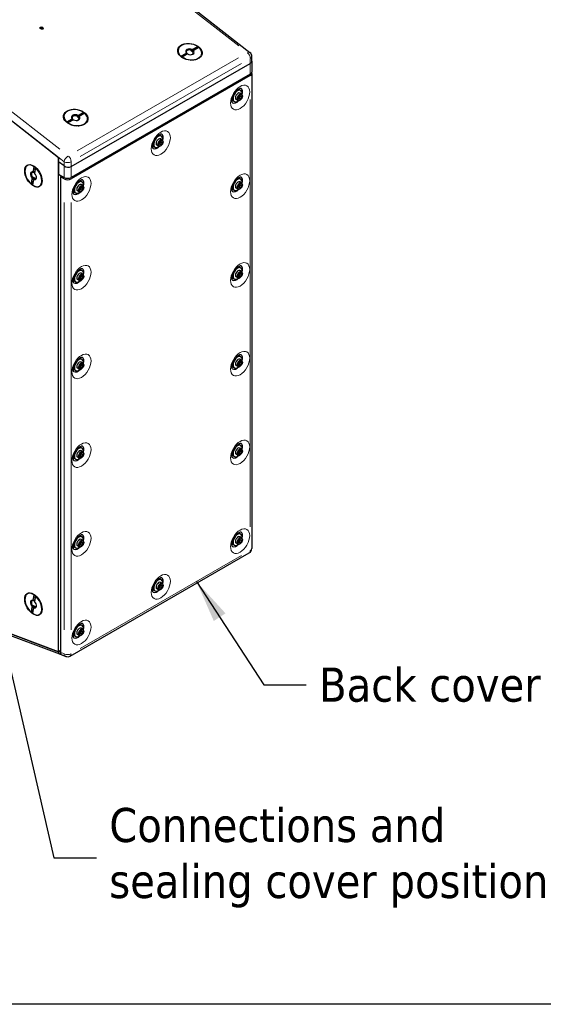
# Model space of a CAD drawing. Header units: millimetres. Extents: x 90 to 4365, y 90 to 3088.
# Tile 8 of 40: x 705 to 1168, y 90 to 958. Entities that reach past the tile are written whole.
import ezdxf

# ---------------------------------------------------------------- set-up
doc = ezdxf.new("R2010")
doc.units = ezdxf.units.MM
doc.header["$LTSCALE"] = 15
doc.layers.add('Border (ISO)', color=7, linetype='Continuous', lineweight=25)
doc.layers.add('Visibile (ISO)', color=7, linetype='Continuous', lineweight=25)
doc.layers.add('Simbolo (ISO)', color=5, linetype='Continuous', lineweight=25, true_color=0x0000ff)
doc.layers.add('Visibile sottile (ISO)', color=9, linetype='Continuous', lineweight=18, true_color=0x808080)
doc.styles.add('Testo nota (ISO)', font='tahoma.ttf')
doc.dimstyles.new('Default - Metodo 1b (ISO)$7', dxfattribs={"dimscale": 15, "dimtxt": 2, "dimasz": 2.5, "dimexe": 3.175, "dimexo": 0, "dimgap": 0.762, "dimtad": 1, "dimtoh": 1, "dimrnd": 1e-08, "dimtxsty": 'Testo nota (ISO)', "dimcen": 0.09, "dimdle": 10, "dimclrd": 256, "dimclre": 256, "dimclrt": 256, "dimazin": 2, "dimtfac": 1.75, "dimtmove": 0, "dimatfit": 3, "dimfxl": 0, "dimtolj": 1, "dimlwd": -1, "dimlwe": -1, "dimarcsym": 0})

# ---------------------------------------------------------------- blocks, each defined once
blk = doc.blocks.new('Bordi Bordo di default')
at = {"layer": 'Border (ISO)', "flags": 128}
blk.add_lwpolyline([(6, 6), (6, 204), (291, 204), (291, 6), (6, 6)], dxfattribs=at)

msp = doc.modelspace()

# ---------------------------------------------------------------- linework, layer by layer
at = {"layer": 'Visibile (ISO)'}
for p, q in [((759.008, 1046.126), (908.58, 929.5)), ((595.458, 949.395), (740.372, 836.402)), ((595.458, 949.395), (739.819, 836.832)), ((723.652, 950.571), (723.632, 950.429)), ((725.74, 950.261), (725.706, 950.081)), ((861.289, 932.934), (857.104, 930.524)), ((857.104, 930.524), (857.213, 931.178)), ((857.729, 931.88), (862.537, 934.648)), ((858.258, 930.364), (858.148, 929.71)), ((863.581, 933.834), (858.774, 931.065)), ((847.725, 926.119), (852.533, 928.888)), ((852.79, 928.04), (848.605, 925.63)), ((853.577, 928.073), (848.77, 925.305)), ((852.351, 923.325), (850.028, 924.547)), ((852.899, 928.694), (852.79, 928.04)), ((856.612, 922.612), (859.207, 923.012)), ((910.313, 921.757), (910.313, 925.951)), ((910.313, 921.757), (910.313, 912.026)), ((750.956, 828.726), (908.994, 919.735)), ((750.956, 828.726), (908.994, 919.735)), ((908.994, 910.194), (750.956, 819.186)), ((908.994, 908.967), (750.956, 817.959)), ((910.313, 910.8), (910.313, 492.047)), ((899.604, 896.38), (900.532, 895.845)), ((893.99, 886.631), (894.918, 886.096)), ((898.097, 887.079), (896.506, 887.995)), ((898.753, 889.283), (899.566, 890.81)), ((899.139, 888.161), (898.753, 889.283)), ((900.339, 888.567), (899.139, 888.161)), ((899.278, 889.178), (900.339, 888.567)), ((899.566, 890.81), (900.766, 891.215)), ((901.278, 892.603), (899.687, 893.519)), ((899.96, 887.393), (899.696, 887.24)), ((900.091, 890.705), (901.152, 890.094)), ((901.152, 890.094), (900.339, 888.567)), ((900.766, 891.215), (901.152, 890.094)), ((901.941, 890.834), (901.941, 891.139)), ((746.963, 868.094), (751.77, 870.862)), ((752.027, 870.015), (747.842, 867.605)), ((752.815, 870.048), (748.007, 867.279)), ((752.137, 870.669), (752.027, 870.015)), ((760.526, 874.909), (756.341, 872.499)), ((756.341, 872.499), (756.45, 873.153)), ((756.966, 873.854), (761.774, 876.623)), ((757.495, 872.339), (757.385, 871.684)), ((762.819, 875.809), (758.011, 873.04)), ((751.588, 865.299), (749.265, 866.522)), ((755.85, 864.587), (758.444, 864.987)), ((829.6, 856.068), (830.528, 855.533)), ((831.274, 852.291), (829.683, 853.207)), ((823.986, 846.318), (824.914, 845.784)), ((828.093, 846.766), (826.502, 847.683)), ((828.749, 848.97), (829.563, 850.497)), ((829.135, 847.849), (828.749, 848.97)), ((830.335, 848.255), (829.135, 847.849)), ((829.274, 848.865), (830.335, 848.255)), ((829.563, 850.497), (830.762, 850.903)), ((829.956, 847.081), (829.692, 846.928)), ((830.088, 850.392), (831.148, 849.782)), ((831.148, 849.782), (830.335, 848.255)), ((830.762, 850.903), (831.148, 849.782)), ((831.938, 850.521), (831.938, 850.827)), ((739.819, 400.982), (739.819, 836.832)), ((739.819, 833.097), (740.372, 836.402)), ((717.474, 823.684), (718.309, 828.677)), ((719.576, 827.984), (717.574, 829.146)), ((719.185, 828.183), (718.458, 823.837)), ((719.354, 827.863), (718.519, 822.87)), ((744.592, 829.375), (739.819, 833.097)), ((744.592, 829.375), (739.819, 833.097)), ((739.819, 833.097), (739.819, 821.934)), ((715.737, 813.294), (716.572, 818.287)), ((717.616, 817.473), (716.782, 812.48)), ((717.709, 819.356), (716.982, 815.01)), ((717.079, 818.994), (717.709, 819.356)), ((718.458, 823.837), (717.828, 823.474)), ((718.754, 818.542), (718.124, 818.179)), ((724.97, 818.618), (724.97, 816.303)), ((739.819, 821.934), (744.592, 819.186)), ((741.41, 819.792), (742.475, 820.405)), ((744.592, 817.959), (741.41, 819.792)), ((741.41, 819.792), (741.41, 400.39)), ((899.604, 818.141), (900.532, 817.606)), ((758.746, 808.658), (759.559, 810.185)), ((759.132, 807.536), (758.746, 808.658)), ((760.331, 807.942), (759.132, 807.536)), ((759.271, 808.553), (760.331, 807.942)), ((759.559, 810.185), (760.759, 810.591)), ((759.597, 815.755), (760.525, 815.221)), ((761.271, 811.978), (759.68, 812.895)), ((760.084, 810.08), (761.145, 809.469)), ((761.145, 809.469), (760.331, 807.942)), ((760.759, 810.591), (761.145, 809.469)), ((761.934, 810.209), (761.934, 810.514)), ((893.99, 808.392), (894.918, 807.857)), ((898.097, 808.839), (896.506, 809.756)), ((898.753, 811.043), (899.566, 812.57)), ((899.139, 809.922), (898.753, 811.043)), ((900.339, 810.328), (899.139, 809.922)), ((899.278, 810.938), (900.339, 810.328)), ((899.566, 812.57), (900.766, 812.976)), ((901.278, 814.364), (899.687, 815.28)), ((899.96, 809.154), (899.696, 809.001)), ((900.091, 812.466), (901.152, 811.855)), ((901.152, 811.855), (900.339, 810.328)), ((900.766, 812.976), (901.152, 811.855)), ((901.941, 812.594), (901.941, 812.9)), ((753.983, 806.006), (754.911, 805.472)), ((758.089, 806.454), (756.498, 807.37)), ((759.953, 806.769), (759.689, 806.615)), ((899.604, 739.901), (900.532, 739.367)), ((758.746, 730.419), (759.559, 731.946)), ((759.132, 729.297), (758.746, 730.419)), ((760.331, 729.703), (759.132, 729.297)), ((759.271, 730.314), (760.331, 729.703)), ((759.559, 731.946), (760.759, 732.351)), ((759.597, 737.516), (760.525, 736.981)), ((761.271, 733.739), (759.68, 734.655)), ((760.084, 731.841), (761.145, 731.23)), ((761.145, 731.23), (760.331, 729.703)), ((760.759, 732.351), (761.145, 731.23)), ((761.934, 731.97), (761.934, 732.275)), ((893.99, 730.152), (894.918, 729.618)), ((898.097, 730.6), (896.506, 731.516)), ((898.753, 732.804), (899.566, 734.331)), ((899.139, 731.683), (898.753, 732.804)), ((900.339, 732.088), (899.139, 731.683)), ((899.278, 732.699), (900.339, 732.088)), ((899.566, 734.331), (900.766, 734.737)), ((901.278, 736.125), (899.687, 737.041)), ((899.96, 730.915), (899.696, 730.762)), ((900.091, 734.226), (901.152, 733.615)), ((901.152, 733.615), (900.339, 732.088)), ((900.766, 734.737), (901.152, 733.615)), ((901.941, 734.355), (901.941, 734.66)), ((753.983, 727.767), (754.911, 727.232)), ((758.089, 728.215), (756.498, 729.131)), ((759.953, 728.529), (759.689, 728.376)), ((899.604, 661.662), (900.532, 661.128)), ((758.746, 652.179), (759.559, 653.706)), ((759.132, 651.058), (758.746, 652.179)), ((760.331, 651.464), (759.132, 651.058)), ((759.271, 652.074), (760.331, 651.464)), ((759.559, 653.706), (760.759, 654.112)), ((759.597, 659.277), (760.525, 658.742)), ((761.271, 655.5), (759.68, 656.416)), ((760.084, 653.602), (761.145, 652.991)), ((761.145, 652.991), (760.331, 651.464)), ((760.759, 654.112), (761.145, 652.991)), ((761.934, 653.73), (761.934, 654.036)), ((893.99, 651.913), (894.918, 651.379)), ((898.097, 652.361), (896.506, 653.277)), ((898.753, 654.565), (899.566, 656.092)), ((899.139, 653.443), (898.753, 654.565)), ((900.339, 653.849), (899.139, 653.443)), ((899.278, 654.46), (900.339, 653.849)), ((899.566, 656.092), (900.766, 656.498)), ((901.278, 657.885), (899.687, 658.802)), ((899.96, 652.676), (899.696, 652.522)), ((900.091, 655.987), (901.152, 655.376)), ((901.152, 655.376), (900.339, 653.849)), ((900.766, 656.498), (901.152, 655.376)), ((901.941, 656.116), (901.941, 656.421)), ((753.983, 649.528), (754.911, 648.993)), ((758.089, 649.975), (756.498, 650.892)), ((759.953, 650.29), (759.689, 650.137)), ((899.604, 583.423), (900.532, 582.888)), ((758.746, 573.94), (759.559, 575.467)), ((759.132, 572.819), (758.746, 573.94)), ((760.331, 573.224), (759.132, 572.819)), ((759.271, 573.835), (760.331, 573.224)), ((759.559, 575.467), (760.759, 575.873)), ((759.597, 581.037), (760.525, 580.503)), ((761.271, 577.261), (759.68, 578.177)), ((760.084, 575.362), (761.145, 574.751)), ((761.145, 574.751), (760.331, 573.224)), ((760.759, 575.873), (761.145, 574.751)), ((761.934, 575.491), (761.934, 575.796)), ((893.99, 573.674), (894.918, 573.139)), ((898.097, 574.122), (896.506, 575.038)), ((898.753, 576.326), (899.566, 577.853)), ((899.139, 575.204), (898.753, 576.326)), ((900.339, 575.61), (899.139, 575.204)), ((899.278, 576.221), (900.339, 575.61)), ((899.566, 577.853), (900.766, 578.258)), ((901.278, 579.646), (899.687, 580.562)), ((899.96, 574.436), (899.696, 574.283)), ((900.091, 577.748), (901.152, 577.137)), ((901.152, 577.137), (900.339, 575.61)), ((900.766, 578.258), (901.152, 577.137)), ((901.941, 577.876), (901.941, 578.182)), ((753.983, 571.288), (754.911, 570.754)), ((758.089, 571.736), (756.498, 572.652)), ((759.953, 572.051), (759.689, 571.898)), ((899.604, 505.184), (900.532, 504.649)), ((758.746, 495.701), (759.559, 497.228)), ((759.132, 494.579), (758.746, 495.701)), ((760.331, 494.985), (759.132, 494.579)), ((759.271, 495.596), (760.331, 494.985)), ((759.559, 497.228), (760.759, 497.634)), ((759.597, 502.798), (760.525, 502.264)), ((761.271, 499.021), (759.68, 499.938)), ((760.084, 497.123), (761.145, 496.512)), ((761.145, 496.512), (760.331, 494.985)), ((760.759, 497.634), (761.145, 496.512)), ((761.934, 497.252), (761.934, 497.557)), ((893.99, 495.435), (894.918, 494.9)), ((898.097, 495.882), (896.506, 496.799)), ((898.753, 498.086), (899.566, 499.613)), ((899.139, 496.965), (898.753, 498.086)), ((900.339, 497.371), (899.139, 496.965)), ((899.278, 497.981), (900.339, 497.371)), ((899.566, 499.613), (900.766, 500.019)), ((901.278, 501.407), (899.687, 502.323)), ((899.96, 496.197), (899.696, 496.044)), ((900.091, 499.508), (901.152, 498.898)), ((901.152, 498.898), (900.339, 497.371)), ((900.766, 500.019), (901.152, 498.898)), ((901.941, 499.637), (901.941, 499.943)), ((750.02, 397.139), (908.058, 488.147)), ((753.983, 493.049), (754.911, 492.515)), ((758.089, 493.497), (756.498, 494.413)), ((759.953, 493.812), (759.689, 493.658)), ((829.6, 464.871), (830.528, 464.337)), ((831.274, 461.095), (829.683, 462.011)), ((739.819, 400.982), (595.458, 454.683)), ((595.458, 454.683), (739.819, 400.982)), ((741.002, 398.756), (596.404, 452.546)), ((823.986, 455.122), (824.914, 454.588)), ((828.093, 455.57), (826.502, 456.486)), ((828.749, 457.774), (829.563, 459.301)), ((829.135, 456.653), (828.749, 457.774)), ((830.335, 457.058), (829.135, 456.653)), ((829.274, 457.669), (830.335, 457.058)), ((829.563, 459.301), (830.762, 459.707)), ((829.956, 455.885), (829.692, 455.731)), ((830.088, 459.196), (831.148, 458.585)), ((831.148, 458.585), (830.335, 457.058)), ((830.762, 459.707), (831.148, 458.585)), ((831.938, 459.325), (831.938, 459.63)), ((717.474, 445.995), (718.309, 450.988)), ((719.576, 450.295), (717.574, 451.457)), ((718.458, 446.147), (717.828, 445.784)), ((719.185, 450.494), (718.458, 446.147)), ((719.354, 450.173), (718.519, 445.18)), ((715.737, 435.604), (716.572, 440.598)), ((717.616, 439.783), (716.782, 434.79)), ((717.709, 441.667), (716.982, 437.32)), ((717.079, 441.304), (717.709, 441.667)), ((718.754, 440.852), (718.124, 440.49)), ((724.97, 440.928), (724.97, 438.613)), ((758.746, 417.462), (759.559, 418.989)), ((759.132, 416.34), (758.746, 417.462)), ((759.271, 417.357), (760.331, 416.746)), ((759.559, 418.989), (760.759, 419.394)), ((759.597, 424.559), (760.525, 424.024)), ((761.271, 420.782), (759.68, 421.698)), ((760.084, 418.884), (761.145, 418.273)), ((761.145, 418.273), (760.331, 416.746)), ((760.759, 419.394), (761.145, 418.273)), ((761.934, 419.012), (761.934, 419.318)), ((753.983, 414.81), (754.911, 414.275)), ((758.089, 415.258), (756.498, 416.174)), ((760.331, 416.746), (759.132, 416.34)), ((759.953, 415.572), (759.689, 415.419)), ((741.41, 401.898), (739.819, 400.982)), ((739.819, 400.982), (741.41, 401.898)), ((742.593, 398.165), (746.205, 396.821))]:
    msp.add_line(p, q, dxfattribs=at)
for centre, start, end in [((905.813, 925.951), 0, 52.055441), ((905.813, 492.047), 299.935992, 0), ((747.774, 401.039), 249.595057, 299.935992)]:
    msp.add_arc(centre, 4.5, start, end, dxfattribs=at)
for centre, major_axis, ratio in [((724.787, 950.96), (-1.479, 0.247), 0.6674979), ((855.653, 929.977), (-10.726, 1.793), 0.6674979), ((899.952, 889.688), (-1.404, -2.437), 0.5780931), ((754.891, 871.951), (-10.726, 1.793), 0.6674979), ((829.949, 849.376), (-1.404, -2.437), 0.5780931), ((717.545, 820.579), (-5.427, 9.424), 0.5780931), ((759.945, 809.064), (-1.404, -2.437), 0.5780931), ((899.952, 811.449), (-1.404, -2.437), 0.5780931), ((759.945, 730.824), (-1.404, -2.437), 0.5780931), ((899.952, 733.21), (-1.404, -2.437), 0.5780931), ((759.945, 652.585), (-1.404, -2.437), 0.5780931), ((899.952, 654.971), (-1.404, -2.437), 0.5780931), ((759.945, 574.346), (-1.404, -2.437), 0.5780931), ((899.952, 576.731), (-1.404, -2.437), 0.5780931), ((759.945, 496.106), (-1.404, -2.437), 0.5780931), ((899.952, 498.492), (-1.404, -2.437), 0.5780931), ((829.949, 458.18), (-1.404, -2.437), 0.5780931), ((717.545, 442.889), (-5.427, 9.424), 0.5780931), ((759.945, 417.867), (-1.404, -2.437), 0.5780931)]:
    msp.add_ellipse(centre, major_axis=major_axis, ratio=ratio, dxfattribs=at)
for centre, major_axis, ratio, start_param, end_param in [((723.681, 950.99), (-0.206, 0.034), 0.6674979, 4.522479, 7.0291319), ((722.93, 950.684), (0.721, -0.121), 0.6674979, 6.0366825, 7.0291319), ((723.958, 951.569), (0.721, -0.121), 0.6674979, 4.522479, 5.9819344), ((724.813, 951.237), (-0.206, 0.034), 0.6674979, 3.4752815, 5.9819344), ((725.723, 951.293), (-0.721, 0.121), 0.6674979, 0.3336888, 1.7931442), ((726.46, 950.133), (-0.721, 0.121), 0.6674979, 5.5696785, 6.5931717), ((725.826, 950.656), (0.206, -0.034), 0.6674979, 5.5696766, 8.0763295), ((855.653, 929.977), (-10.356, 1.731), 0.6674979, 4.1019657, 7.1005794), ((855.653, 929.977), (10.356, -1.731), 0.6674979, 4.1019657, 7.1005794), ((855.653, 929.977), (-3.699, 0.618), 0.6674979, 4.2318341, 6.970711), ((855.579, 929.529), (-3.098, 0.518), 0.6674979, 4.2715829, 6.9309622), ((855.653, 929.977), (3.699, -0.618), 0.6674979, 4.2318341, 6.970711), ((855.579, 929.529), (3.098, -0.518), 0.6674979, 5.2173398, 6.9309622), ((855.469, 928.875), (-3.098, 0.518), 0.6674979, 3.7893695, 4.2715829), ((855.469, 928.875), (8.877, -1.484), 0.6674979, 0.9227389, 0.9723137), ((855.469, 928.875), (-8.877, 1.484), 0.6674979, 0.8054535, 0.8550282), ((855.009, 926.121), (5.548, -0.928), 0.6674979, 3.8860491, 4.0592759), ((854.963, 925.845), (-4.808, 0.804), 0.6674979, 1.1116644, 1.1222023), ((855.469, 928.875), (3.098, -0.518), 0.6674979, 3.7893695, 3.9333353), ((854.963, 925.845), (-4.808, 0.804), 0.6674979, 2.0193903, 2.0299282), ((855.009, 926.121), (5.548, -0.928), 0.6674979, 5.365502, 5.5387289), ((905.813, 922.216), (4.466, -0.829), 0.6652082, 5.620647, 6.4060451), ((905.813, 922.216), (-4.466, 0.829), 0.6652082, 2.4790543, 3.2644525), ((905.813, 912.026), (4.5, 0), 0.5758617, 5.4977871, 6.2831853), ((905.813, 910.8), (4.5, 0), 0.5758617, 5.4977871, 6.5220663), ((897.725, 890.971), (-2.807, -4.875), 0.5780931, 2.1522944, 7.2724835), ((896.797, 891.505), (2.807, 4.875), 0.5780931, 0, 0.5005315), ((896.797, 891.505), (3.705, 6.434), 0.5780931, 5.1316182, 6.2636702), ((896.797, 891.505), (-2.807, -4.875), 0.5780931, 5.7826538, 6.2831853), ((896.797, 891.505), (-3.705, -6.434), 0.5780931, 0.0195151, 1.1515671), ((898.096, 890.757), (-1.591, -2.762), 0.5780931, 3.1415927, 6.2831853), ((899.687, 889.841), (-1.591, -2.762), 0.5780931, 2.3542608, 7.0705172), ((754.891, 871.951), (-10.356, 1.731), 0.6674979, 4.1019657, 7.1005794), ((754.891, 871.951), (10.356, -1.731), 0.6674979, 4.1019657, 7.1005794), ((754.891, 871.951), (-3.699, 0.618), 0.6674979, 4.2318341, 6.970711), ((754.816, 871.504), (-3.098, 0.518), 0.6674979, 4.2715829, 6.9309622), ((754.706, 870.85), (3.098, -0.518), 0.6674979, 3.7893695, 3.9333353), ((754.891, 871.951), (3.699, -0.618), 0.6674979, 4.2318341, 6.970711), ((754.816, 871.504), (3.098, -0.518), 0.6674979, 5.2173398, 6.9309622), ((754.706, 870.85), (-3.098, 0.518), 0.6674979, 3.7893695, 4.2715829), ((754.706, 870.85), (8.877, -1.484), 0.6674979, 0.9227389, 0.9723137), ((754.706, 870.85), (-8.877, 1.484), 0.6674979, 0.8054535, 0.8550282), ((754.246, 868.095), (5.548, -0.928), 0.6674979, 3.8860491, 4.0592759), ((754.2, 867.82), (-4.808, 0.804), 0.6674979, 1.1116644, 1.1222023), ((754.2, 867.82), (-4.808, 0.804), 0.6674979, 2.0193903, 2.0299282), ((754.246, 868.095), (5.548, -0.928), 0.6674979, 5.365502, 5.5387289), ((827.721, 850.659), (-2.807, -4.875), 0.5780931, 2.1522944, 7.2724835), ((828.093, 850.445), (-1.591, -2.762), 0.5780931, 3.1415927, 6.2831853), ((829.684, 849.529), (-1.591, -2.762), 0.5780931, 2.3542608, 7.0705172), ((826.793, 851.193), (2.807, 4.875), 0.5780931, 0, 0.5005315), ((826.793, 851.193), (3.705, 6.434), 0.5780931, 5.1316182, 6.2636702), ((826.793, 851.193), (-2.807, -4.875), 0.5780931, 5.7826538, 6.2831853), ((826.793, 851.193), (-3.705, -6.434), 0.5780931, 0.0195151, 1.1515671), ((717.545, 820.579), (-5.24, 9.099), 0.5780931, 5.3966774, 8.3952911), ((717.545, 820.579), (5.24, -9.099), 0.5780931, 5.3966774, 8.3952911), ((718.606, 821.189), (4.491, -7.799), 0.5780931, 2.1058992, 2.2670254), ((747.774, 831.207), (4.466, -0.829), 0.6652082, 4.0498507, 5.620647), ((747.774, 831.207), (-4.466, 0.829), 0.6652082, 0.908258, 2.4790543), ((717.545, 820.579), (-1.871, 3.25), 0.5780931, 5.5265458, 8.2654227), ((717.976, 820.826), (-1.567, 2.722), 0.5780931, 5.5662946, 8.2256739), ((717.545, 820.579), (1.871, -3.25), 0.5780931, 5.5265458, 8.2654227), ((718.606, 821.189), (1.567, -2.722), 0.5780931, 5.0840812, 5.5662946), ((717.976, 820.826), (1.567, -2.722), 0.5780931, 5.5662946, 6.9781002), ((718.606, 821.189), (-1.567, 2.722), 0.5780931, 5.4746598, 5.5662946), ((747.774, 821.018), (4.5, 0), 0.5758617, 3.9269908, 5.4977871), ((747.774, 819.792), (-4.5, 0), 0.5758617, 0.7853982, 2.3561945), ((756.79, 810.881), (3.705, 6.434), 0.5780931, 5.1316182, 6.2636702), ((897.725, 812.732), (-2.807, -4.875), 0.5780931, 2.1522944, 7.2724835), ((896.797, 813.266), (2.807, 4.875), 0.5780931, 0, 0.5005315), ((896.797, 813.266), (3.705, 6.434), 0.5780931, 5.1316182, 6.2636702), ((718.606, 821.189), (-4.491, 7.799), 0.5780931, 2.1001652, 2.1316002), ((757.718, 810.346), (-2.807, -4.875), 0.5780931, 2.1522944, 7.2724835), ((758.089, 810.132), (-1.591, -2.762), 0.5780931, 3.1415927, 6.2831853), ((759.68, 809.216), (-1.591, -2.762), 0.5780931, 2.3542608, 7.0705172), ((756.79, 810.881), (2.807, 4.875), 0.5780931, 0, 0.5005315), ((896.797, 813.266), (-2.807, -4.875), 0.5780931, 5.7826538, 6.2831853), ((896.797, 813.266), (-3.705, -6.434), 0.5780931, 0.0195151, 1.1515671), ((898.096, 812.518), (-1.591, -2.762), 0.5780931, 3.1415927, 6.2831853), ((899.687, 811.602), (-1.591, -2.762), 0.5780931, 2.3542608, 7.0705172), ((756.79, 810.881), (-2.807, -4.875), 0.5780931, 5.7826538, 6.2831853), ((756.79, 810.881), (-3.705, -6.434), 0.5780931, 0.0195151, 1.1515671), ((756.79, 732.641), (3.705, 6.434), 0.5780931, 5.1316182, 6.2636702), ((897.725, 734.492), (-2.807, -4.875), 0.5780931, 2.1522944, 7.2724835), ((896.797, 735.027), (2.807, 4.875), 0.5780931, 0, 0.5005315), ((896.797, 735.027), (3.705, 6.434), 0.5780931, 5.1316182, 6.2636702), ((757.718, 732.107), (-2.807, -4.875), 0.5780931, 2.1522944, 7.2724835), ((758.089, 731.893), (-1.591, -2.762), 0.5780931, 3.1415927, 6.2831853), ((759.68, 730.977), (-1.591, -2.762), 0.5780931, 2.3542608, 7.0705172), ((756.79, 732.641), (2.807, 4.875), 0.5780931, 0, 0.5005315), ((896.797, 735.027), (-2.807, -4.875), 0.5780931, 5.7826538, 6.2831853), ((896.797, 735.027), (-3.705, -6.434), 0.5780931, 0.0195151, 1.1515671), ((898.096, 734.279), (-1.591, -2.762), 0.5780931, 3.1415927, 6.2831853), ((899.687, 733.362), (-1.591, -2.762), 0.5780931, 2.3542608, 7.0705172), ((756.79, 732.641), (-2.807, -4.875), 0.5780931, 5.7826538, 6.2831853), ((756.79, 732.641), (-3.705, -6.434), 0.5780931, 0.0195151, 1.1515671), ((756.79, 654.402), (3.705, 6.434), 0.5780931, 5.1316182, 6.2636702), ((897.725, 656.253), (-2.807, -4.875), 0.5780931, 2.1522944, 7.2724835), ((896.797, 656.788), (2.807, 4.875), 0.5780931, 0, 0.5005315), ((896.797, 656.788), (3.705, 6.434), 0.5780931, 5.1316182, 6.2636702), ((757.718, 653.868), (-2.807, -4.875), 0.5780931, 2.1522944, 7.2724835), ((758.089, 653.654), (-1.591, -2.762), 0.5780931, 3.1415927, 6.2831853), ((759.68, 652.738), (-1.591, -2.762), 0.5780931, 2.3542608, 7.0705172), ((756.79, 654.402), (2.807, 4.875), 0.5780931, 0, 0.5005315), ((896.797, 656.788), (-2.807, -4.875), 0.5780931, 5.7826538, 6.2831853), ((896.797, 656.788), (-3.705, -6.434), 0.5780931, 0.0195151, 1.1515671), ((898.096, 656.039), (-1.591, -2.762), 0.5780931, 3.1415927, 6.2831853), ((899.687, 655.123), (-1.591, -2.762), 0.5780931, 2.3542608, 7.0705172), ((756.79, 654.402), (-2.807, -4.875), 0.5780931, 5.7826538, 6.2831853), ((756.79, 654.402), (-3.705, -6.434), 0.5780931, 0.0195151, 1.1515671), ((756.79, 576.163), (3.705, 6.434), 0.5780931, 5.1316182, 6.2636702), ((897.725, 578.014), (-2.807, -4.875), 0.5780931, 2.1522944, 7.2724835), ((896.797, 578.548), (2.807, 4.875), 0.5780931, 0, 0.5005315), ((896.797, 578.548), (3.705, 6.434), 0.5780931, 5.1316182, 6.2636702), ((757.718, 575.628), (-2.807, -4.875), 0.5780931, 2.1522944, 7.2724835), ((758.089, 575.415), (-1.591, -2.762), 0.5780931, 3.1415927, 6.2831853), ((759.68, 574.498), (-1.591, -2.762), 0.5780931, 2.3542608, 7.0705172), ((756.79, 576.163), (2.807, 4.875), 0.5780931, 0, 0.5005315), ((896.797, 578.548), (-2.807, -4.875), 0.5780931, 5.7826538, 6.2831853), ((896.797, 578.548), (-3.705, -6.434), 0.5780931, 0.0195151, 1.1515671), ((898.096, 577.8), (-1.591, -2.762), 0.5780931, 3.1415927, 6.2831853), ((899.687, 576.884), (-1.591, -2.762), 0.5780931, 2.3542608, 7.0705172), ((756.79, 576.163), (-2.807, -4.875), 0.5780931, 5.7826538, 6.2831853), ((756.79, 576.163), (-3.705, -6.434), 0.5780931, 0.0195151, 1.1515671), ((756.79, 497.924), (3.705, 6.434), 0.5780931, 5.1316182, 6.2636702), ((897.725, 499.775), (-2.807, -4.875), 0.5780931, 2.1522944, 7.2724835), ((896.797, 500.309), (2.807, 4.875), 0.5780931, 0, 0.5005315), ((896.797, 500.309), (3.705, 6.434), 0.5780931, 5.1316182, 6.2636702), ((757.718, 497.389), (-2.807, -4.875), 0.5780931, 2.1522944, 7.2724835), ((758.089, 497.175), (-1.591, -2.762), 0.5780931, 3.1415927, 6.2831853), ((759.68, 496.259), (-1.591, -2.762), 0.5780931, 2.3542608, 7.0705172), ((756.79, 497.924), (2.807, 4.875), 0.5780931, 0, 0.5005315), ((896.797, 500.309), (-2.807, -4.875), 0.5780931, 5.7826538, 6.2831853), ((896.797, 500.309), (-3.705, -6.434), 0.5780931, 0.0195151, 1.1515671), ((898.096, 499.561), (-1.591, -2.762), 0.5780931, 3.1415927, 6.2831853), ((899.687, 498.645), (-1.591, -2.762), 0.5780931, 2.3542608, 7.0705172), ((756.79, 497.924), (-2.807, -4.875), 0.5780931, 5.7826538, 6.2831853), ((756.79, 497.924), (-3.705, -6.434), 0.5780931, 0.0195151, 1.1515671), ((827.721, 459.462), (-2.807, -4.875), 0.5780931, 2.1522944, 7.2724835), ((828.093, 459.248), (-1.591, -2.762), 0.5780931, 3.1415927, 6.2831853), ((829.684, 458.332), (-1.591, -2.762), 0.5780931, 2.3542608, 7.0705172), ((826.793, 459.997), (2.807, 4.875), 0.5780931, 0, 0.5005315), ((826.793, 459.997), (3.705, 6.434), 0.5780931, 5.1316182, 6.2636702), ((717.545, 442.889), (-5.24, 9.099), 0.5780931, 5.3966774, 8.3952911), ((826.793, 459.997), (-2.807, -4.875), 0.5780931, 5.7826538, 6.2831853), ((826.793, 459.997), (-3.705, -6.434), 0.5780931, 0.0195151, 1.1515671), ((717.545, 442.889), (-1.871, 3.25), 0.5780931, 5.5265458, 8.2654227), ((717.976, 443.137), (-1.567, 2.722), 0.5780931, 5.5662946, 8.2256739), ((717.545, 442.889), (5.24, -9.099), 0.5780931, 5.3966774, 8.3952911), ((717.545, 442.889), (1.871, -3.25), 0.5780931, 5.5265458, 8.2654227), ((718.606, 443.5), (-1.567, 2.722), 0.5780931, 5.4746598, 5.5662946), ((718.606, 443.5), (4.491, -7.799), 0.5780931, 2.1058992, 2.2670254), ((718.606, 443.5), (-4.491, 7.799), 0.5780931, 2.1001652, 2.1316002), ((718.606, 443.5), (1.567, -2.722), 0.5780931, 5.0840812, 5.5662946), ((717.976, 443.137), (1.567, -2.722), 0.5780931, 5.5662946, 6.9781002), ((756.79, 419.684), (3.705, 6.434), 0.5780931, 5.1316182, 6.2636702), ((757.718, 419.15), (-2.807, -4.875), 0.5780931, 2.1522944, 7.2724835), ((758.089, 418.936), (-1.591, -2.762), 0.5780931, 3.1415927, 6.2831853), ((759.68, 418.02), (-1.591, -2.762), 0.5780931, 2.3542608, 7.0705172), ((756.79, 419.684), (2.807, 4.875), 0.5780931, 0, 0.5005315), ((756.79, 419.684), (-2.807, -4.875), 0.5780931, 5.7826538, 6.2831853), ((756.79, 419.684), (-3.705, -6.434), 0.5780931, 0.0195151, 1.1515671), ((743.001, 402.814), (-2.211, -3.96), 0.5779232, 5.4805209, 6.6992167), ((744.592, 402.222), (2.211, 3.96), 0.5779232, 2.3389283, 3.230513)]:
    msp.add_ellipse(centre, major_axis=major_axis, ratio=ratio, start_param=start_param, end_param=end_param, dxfattribs=at)
for points, knots in [([(724.498, 950.444), (724.476, 950.398), (724.449, 950.355), (724.383, 950.267), (724.335, 950.219), (724.236, 950.15), (724.185, 950.127), (724.135, 950.112)], [0.454655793, 0.454655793, 0.454655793, 0.454655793, 0.475144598, 0.475144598, 0.501590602, 0.501590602, 0.523792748, 0.523792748, 0.523792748, 0.523792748]), ([(724.852, 950.389), (724.848, 950.415), (724.839, 950.439), (724.813, 950.483), (724.794, 950.504), (724.748, 950.535), (724.721, 950.545), (724.668, 950.553), (724.64, 950.551), (724.587, 950.536), (724.563, 950.522), (724.525, 950.488), (724.509, 950.467), (724.498, 950.444)], [0.085145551, 0.085145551, 0.085145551, 0.085145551, 0.095628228, 0.095628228, 0.106325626, 0.106325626, 0.117023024, 0.117023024, 0.127720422, 0.127720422, 0.13841782, 0.13841782, 0.148900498, 0.148900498, 0.148900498, 0.148900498]), ([(725.126, 949.946), (725.072, 949.977), (725.022, 950.021), (724.94, 950.125), (724.909, 950.185), (724.872, 950.289), (724.859, 950.338), (724.852, 950.389)], [0.528113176, 0.528113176, 0.528113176, 0.528113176, 0.55448261, 0.55448261, 0.580928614, 0.580928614, 0.601417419, 0.601417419, 0.601417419, 0.601417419]), ([(893.187, 884.998), (893.187, 884.998), (893.177, 885.009), (893.112, 885.119), (893.01, 885.337), (892.886, 886.016), (892.853, 886.419), (892.886, 887.387), (892.956, 887.958), (893.23, 889.222), (893.442, 889.921), (894.011, 891.361), (894.372, 892.104), (895.21, 893.532), (895.688, 894.216), (896.687, 895.43), (897.208, 895.963), (898.201, 896.817), (898.674, 897.147), (899.484, 897.605), (899.828, 897.743), (900.336, 897.888), (900.501, 897.898), (900.601, 897.896), (900.614, 897.894), (900.614, 897.894)], [5.7031049, 5.7031049, 5.7031049, 5.7031049, 5.8100127, 5.8100127, 6.0938394, 6.0938394, 6.3236544, 6.3236544, 6.5625011, 6.5625011, 6.8161698, 6.8161698, 7.0807492, 7.0807492, 7.3489573, 7.3489573, 7.6125544, 7.6125544, 7.8638198, 7.8638198, 8.0994288, 8.0994288, 8.3307893, 8.3307893, 8.4301946, 8.4301946, 8.4301946, 8.4301946]), ([(823.184, 844.685), (823.184, 844.685), (823.174, 844.697), (823.108, 844.807), (823.007, 845.025), (822.882, 845.704), (822.849, 846.106), (822.882, 847.075), (822.952, 847.646), (823.227, 848.91), (823.439, 849.608), (824.007, 851.049), (824.369, 851.792), (825.207, 853.22), (825.684, 853.904), (826.683, 855.118), (827.204, 855.65), (828.197, 856.505), (828.67, 856.835), (829.481, 857.292), (829.824, 857.43), (830.333, 857.576), (830.497, 857.586), (830.597, 857.584), (830.61, 857.581), (830.61, 857.581)], [5.7031049, 5.7031049, 5.7031049, 5.7031049, 5.8100127, 5.8100127, 6.0938394, 6.0938394, 6.3236544, 6.3236544, 6.5625011, 6.5625011, 6.8161698, 6.8161698, 7.0807492, 7.0807492, 7.3489573, 7.3489573, 7.6125544, 7.6125544, 7.8638198, 7.8638198, 8.0994288, 8.0994288, 8.3307893, 8.3307893, 8.4301946, 8.4301946, 8.4301946, 8.4301946]), ([(753.18, 804.373), (753.18, 804.373), (753.17, 804.385), (753.105, 804.494), (753.003, 804.712), (752.879, 805.392), (752.845, 805.794), (752.879, 806.762), (752.949, 807.333), (753.223, 808.597), (753.435, 809.296), (754.003, 810.737), (754.365, 811.48), (755.203, 812.908), (755.681, 813.592), (756.68, 814.806), (757.201, 815.338), (758.193, 816.192), (758.666, 816.522), (759.477, 816.98), (759.821, 817.118), (760.329, 817.263), (760.494, 817.274), (760.594, 817.271), (760.607, 817.269), (760.607, 817.269)], [5.7031049, 5.7031049, 5.7031049, 5.7031049, 5.8100127, 5.8100127, 6.0938394, 6.0938394, 6.3236544, 6.3236544, 6.5625011, 6.5625011, 6.8161698, 6.8161698, 7.0807492, 7.0807492, 7.3489573, 7.3489573, 7.6125544, 7.6125544, 7.8638198, 7.8638198, 8.0994288, 8.0994288, 8.3307893, 8.3307893, 8.4301946, 8.4301946, 8.4301946, 8.4301946]), ([(893.187, 806.758), (893.187, 806.758), (893.177, 806.77), (893.112, 806.88), (893.01, 807.098), (892.886, 807.777), (892.853, 808.18), (892.886, 809.148), (892.956, 809.719), (893.23, 810.983), (893.442, 811.681), (894.011, 813.122), (894.372, 813.865), (895.21, 815.293), (895.688, 815.977), (896.687, 817.191), (897.208, 817.723), (898.201, 818.578), (898.674, 818.908), (899.484, 819.365), (899.828, 819.503), (900.336, 819.649), (900.501, 819.659), (900.601, 819.657), (900.614, 819.655), (900.614, 819.655)], [5.7031049, 5.7031049, 5.7031049, 5.7031049, 5.8100127, 5.8100127, 6.0938394, 6.0938394, 6.3236544, 6.3236544, 6.5625011, 6.5625011, 6.8161698, 6.8161698, 7.0807492, 7.0807492, 7.3489573, 7.3489573, 7.6125544, 7.6125544, 7.8638198, 7.8638198, 8.0994288, 8.0994288, 8.3307893, 8.3307893, 8.4301946, 8.4301946, 8.4301946, 8.4301946]), ([(753.18, 726.134), (753.18, 726.134), (753.17, 726.145), (753.105, 726.255), (753.003, 726.473), (752.879, 727.152), (752.845, 727.555), (752.879, 728.523), (752.949, 729.094), (753.223, 730.358), (753.435, 731.057), (754.003, 732.497), (754.365, 733.24), (755.203, 734.668), (755.681, 735.352), (756.68, 736.566), (757.201, 737.099), (758.193, 737.953), (758.666, 738.283), (759.477, 738.741), (759.821, 738.879), (760.329, 739.024), (760.494, 739.034), (760.594, 739.032), (760.607, 739.03), (760.607, 739.03)], [5.7031049, 5.7031049, 5.7031049, 5.7031049, 5.8100127, 5.8100127, 6.0938394, 6.0938394, 6.3236544, 6.3236544, 6.5625011, 6.5625011, 6.8161698, 6.8161698, 7.0807492, 7.0807492, 7.3489573, 7.3489573, 7.6125544, 7.6125544, 7.8638198, 7.8638198, 8.0994288, 8.0994288, 8.3307893, 8.3307893, 8.4301946, 8.4301946, 8.4301946, 8.4301946]), ([(893.187, 728.519), (893.187, 728.519), (893.177, 728.531), (893.112, 728.641), (893.01, 728.859), (892.886, 729.538), (892.853, 729.94), (892.886, 730.909), (892.956, 731.479), (893.23, 732.744), (893.442, 733.442), (894.011, 734.883), (894.372, 735.626), (895.21, 737.054), (895.688, 737.738), (896.687, 738.952), (897.208, 739.484), (898.201, 740.338), (898.674, 740.668), (899.484, 741.126), (899.828, 741.264), (900.336, 741.41), (900.501, 741.42), (900.601, 741.418), (900.614, 741.415), (900.614, 741.415)], [5.7031049, 5.7031049, 5.7031049, 5.7031049, 5.8100127, 5.8100127, 6.0938394, 6.0938394, 6.3236544, 6.3236544, 6.5625011, 6.5625011, 6.8161698, 6.8161698, 7.0807492, 7.0807492, 7.3489573, 7.3489573, 7.6125544, 7.6125544, 7.8638198, 7.8638198, 8.0994288, 8.0994288, 8.3307893, 8.3307893, 8.4301946, 8.4301946, 8.4301946, 8.4301946]), ([(753.18, 647.894), (753.18, 647.894), (753.17, 647.906), (753.105, 648.016), (753.003, 648.234), (752.879, 648.913), (752.845, 649.316), (752.879, 650.284), (752.949, 650.855), (753.223, 652.119), (753.435, 652.817), (754.003, 654.258), (754.365, 655.001), (755.203, 656.429), (755.681, 657.113), (756.68, 658.327), (757.201, 658.859), (758.193, 659.714), (758.666, 660.044), (759.477, 660.501), (759.821, 660.639), (760.329, 660.785), (760.494, 660.795), (760.594, 660.793), (760.607, 660.791), (760.607, 660.791)], [5.7031049, 5.7031049, 5.7031049, 5.7031049, 5.8100127, 5.8100127, 6.0938394, 6.0938394, 6.3236544, 6.3236544, 6.5625011, 6.5625011, 6.8161698, 6.8161698, 7.0807492, 7.0807492, 7.3489573, 7.3489573, 7.6125544, 7.6125544, 7.8638198, 7.8638198, 8.0994288, 8.0994288, 8.3307893, 8.3307893, 8.4301946, 8.4301946, 8.4301946, 8.4301946]), ([(893.187, 650.28), (893.187, 650.28), (893.177, 650.292), (893.112, 650.401), (893.01, 650.619), (892.886, 651.299), (892.853, 651.701), (892.886, 652.669), (892.956, 653.24), (893.23, 654.504), (893.442, 655.203), (894.011, 656.644), (894.372, 657.387), (895.21, 658.815), (895.688, 659.499), (896.687, 660.713), (897.208, 661.245), (898.201, 662.099), (898.674, 662.429), (899.484, 662.887), (899.828, 663.025), (900.336, 663.17), (900.501, 663.181), (900.601, 663.178), (900.614, 663.176), (900.614, 663.176)], [5.7031049, 5.7031049, 5.7031049, 5.7031049, 5.8100127, 5.8100127, 6.0938394, 6.0938394, 6.3236544, 6.3236544, 6.5625011, 6.5625011, 6.8161698, 6.8161698, 7.0807492, 7.0807492, 7.3489573, 7.3489573, 7.6125544, 7.6125544, 7.8638198, 7.8638198, 8.0994288, 8.0994288, 8.3307893, 8.3307893, 8.4301946, 8.4301946, 8.4301946, 8.4301946]), ([(753.18, 569.655), (753.18, 569.655), (753.17, 569.667), (753.105, 569.777), (753.003, 569.995), (752.879, 570.674), (752.845, 571.076), (752.879, 572.045), (752.949, 572.615), (753.223, 573.88), (753.435, 574.578), (754.003, 576.019), (754.365, 576.762), (755.203, 578.19), (755.681, 578.874), (756.68, 580.088), (757.201, 580.62), (758.193, 581.474), (758.666, 581.804), (759.477, 582.262), (759.821, 582.4), (760.329, 582.546), (760.494, 582.556), (760.594, 582.554), (760.607, 582.551), (760.607, 582.551)], [5.7031049, 5.7031049, 5.7031049, 5.7031049, 5.8100127, 5.8100127, 6.0938394, 6.0938394, 6.3236544, 6.3236544, 6.5625011, 6.5625011, 6.8161698, 6.8161698, 7.0807492, 7.0807492, 7.3489573, 7.3489573, 7.6125544, 7.6125544, 7.8638198, 7.8638198, 8.0994288, 8.0994288, 8.3307893, 8.3307893, 8.4301946, 8.4301946, 8.4301946, 8.4301946]), ([(893.187, 572.041), (893.187, 572.041), (893.177, 572.052), (893.112, 572.162), (893.01, 572.38), (892.886, 573.059), (892.853, 573.462), (892.886, 574.43), (892.956, 575.001), (893.23, 576.265), (893.442, 576.964), (894.011, 578.404), (894.372, 579.147), (895.21, 580.575), (895.688, 581.259), (896.687, 582.473), (897.208, 583.006), (898.201, 583.86), (898.674, 584.19), (899.484, 584.648), (899.828, 584.786), (900.336, 584.931), (900.501, 584.941), (900.601, 584.939), (900.614, 584.937), (900.614, 584.937)], [5.7031049, 5.7031049, 5.7031049, 5.7031049, 5.8100127, 5.8100127, 6.0938394, 6.0938394, 6.3236544, 6.3236544, 6.5625011, 6.5625011, 6.8161698, 6.8161698, 7.0807492, 7.0807492, 7.3489573, 7.3489573, 7.6125544, 7.6125544, 7.8638198, 7.8638198, 8.0994288, 8.0994288, 8.3307893, 8.3307893, 8.4301946, 8.4301946, 8.4301946, 8.4301946]), ([(753.18, 491.416), (753.18, 491.416), (753.17, 491.428), (753.105, 491.537), (753.003, 491.755), (752.879, 492.435), (752.845, 492.837), (752.879, 493.805), (752.949, 494.376), (753.223, 495.64), (753.435, 496.339), (754.003, 497.78), (754.365, 498.523), (755.203, 499.951), (755.681, 500.635), (756.68, 501.849), (757.201, 502.381), (758.193, 503.235), (758.666, 503.565), (759.477, 504.023), (759.821, 504.161), (760.329, 504.306), (760.494, 504.317), (760.594, 504.314), (760.607, 504.312), (760.607, 504.312)], [5.7031049, 5.7031049, 5.7031049, 5.7031049, 5.8100127, 5.8100127, 6.0938394, 6.0938394, 6.3236544, 6.3236544, 6.5625011, 6.5625011, 6.8161698, 6.8161698, 7.0807492, 7.0807492, 7.3489573, 7.3489573, 7.6125544, 7.6125544, 7.8638198, 7.8638198, 8.0994288, 8.0994288, 8.3307893, 8.3307893, 8.4301946, 8.4301946, 8.4301946, 8.4301946]), ([(893.187, 493.801), (893.187, 493.801), (893.177, 493.813), (893.112, 493.923), (893.01, 494.141), (892.886, 494.82), (892.853, 495.222), (892.886, 496.191), (892.956, 496.762), (893.23, 498.026), (893.442, 498.724), (894.011, 500.165), (894.372, 500.908), (895.21, 502.336), (895.688, 503.02), (896.687, 504.234), (897.208, 504.766), (898.201, 505.621), (898.674, 505.951), (899.484, 506.408), (899.828, 506.546), (900.336, 506.692), (900.501, 506.702), (900.601, 506.7), (900.614, 506.698), (900.614, 506.698)], [5.7031049, 5.7031049, 5.7031049, 5.7031049, 5.8100127, 5.8100127, 6.0938394, 6.0938394, 6.3236544, 6.3236544, 6.5625011, 6.5625011, 6.8161698, 6.8161698, 7.0807492, 7.0807492, 7.3489573, 7.3489573, 7.6125544, 7.6125544, 7.8638198, 7.8638198, 8.0994288, 8.0994288, 8.3307893, 8.3307893, 8.4301946, 8.4301946, 8.4301946, 8.4301946]), ([(823.184, 453.489), (823.184, 453.489), (823.174, 453.501), (823.108, 453.611), (823.007, 453.828), (822.882, 454.508), (822.849, 454.91), (822.882, 455.878), (822.952, 456.449), (823.227, 457.714), (823.439, 458.412), (824.007, 459.853), (824.369, 460.596), (825.207, 462.024), (825.684, 462.708), (826.683, 463.922), (827.204, 464.454), (828.197, 465.308), (828.67, 465.638), (829.481, 466.096), (829.824, 466.234), (830.333, 466.38), (830.497, 466.39), (830.597, 466.388), (830.61, 466.385), (830.61, 466.385)], [5.7031049, 5.7031049, 5.7031049, 5.7031049, 5.8100127, 5.8100127, 6.0938394, 6.0938394, 6.3236544, 6.3236544, 6.5625011, 6.5625011, 6.8161698, 6.8161698, 7.0807492, 7.0807492, 7.3489573, 7.3489573, 7.6125544, 7.6125544, 7.8638198, 7.8638198, 8.0994288, 8.0994288, 8.3307893, 8.3307893, 8.4301946, 8.4301946, 8.4301946, 8.4301946]), ([(753.18, 413.176), (753.18, 413.176), (753.17, 413.188), (753.105, 413.298), (753.003, 413.516), (752.879, 414.195), (752.845, 414.598), (752.879, 415.566), (752.949, 416.137), (753.223, 417.401), (753.435, 418.1), (754.003, 419.54), (754.365, 420.283), (755.203, 421.711), (755.681, 422.395), (756.68, 423.609), (757.201, 424.142), (758.193, 424.996), (758.666, 425.326), (759.477, 425.784), (759.821, 425.922), (760.329, 426.067), (760.494, 426.077), (760.594, 426.075), (760.607, 426.073), (760.607, 426.073)], [5.7031049, 5.7031049, 5.7031049, 5.7031049, 5.8100127, 5.8100127, 6.0938394, 6.0938394, 6.3236544, 6.3236544, 6.5625011, 6.5625011, 6.8161698, 6.8161698, 7.0807492, 7.0807492, 7.3489573, 7.3489573, 7.6125544, 7.6125544, 7.8638198, 7.8638198, 8.0994288, 8.0994288, 8.3307893, 8.3307893, 8.4301946, 8.4301946, 8.4301946, 8.4301946])]:
    msp.add_open_spline(points, degree=3, knots=knots, dxfattribs=at)
for points, weights in [([(857.213, 931.178), (857.448, 931.497), (857.729, 931.88)], [1, 1.00412650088, 1]), ([(858.774, 931.065), (858.493, 930.683), (858.258, 930.364)], [1, 1.00412650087, 1]), ([(862.537, 934.648), (861.865, 933.725), (861.289, 932.934)], [1, 1.00298965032, 1]), ([(848.605, 925.63), (848.199, 925.856), (847.725, 926.119)], [1, 1.00298965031, 1]), ([(852.533, 928.888), (852.732, 928.782), (852.899, 928.694)], [1, 1.00412650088, 1]), ([(853.68, 928.019), (853.63, 928.045), (853.577, 928.073)], [1.00159675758, 1.00108218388, 1]), ([(898.817, 889.096), (899.017, 889.144), (899.278, 889.178)], [1.06553744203, 1.04712237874, 1]), ([(899.278, 889.178), (899.508, 890.043), (900.091, 890.705)], [1, 1.15470053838, 1]), ([(900.091, 890.705), (900.02, 890.832), (899.964, 890.944)], [1, 1.02649510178, 1.04391472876]), ([(751.77, 870.862), (751.97, 870.756), (752.137, 870.669)], [1, 1.00412650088, 1]), ([(752.917, 869.993), (752.867, 870.02), (752.815, 870.048)], [1.00159675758, 1.00108218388, 1]), ([(756.45, 873.153), (756.685, 873.472), (756.966, 873.854)], [1, 1.00412650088, 1]), ([(758.011, 873.04), (757.73, 872.657), (757.495, 872.339)], [1, 1.00412650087, 1]), ([(761.774, 876.623), (761.102, 875.7), (760.526, 874.909)], [1, 1.00298965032, 1]), ([(747.842, 867.605), (747.436, 867.83), (746.963, 868.094)], [1, 1.00298965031, 1]), ([(828.813, 848.784), (829.014, 848.831), (829.274, 848.865)], [1.06553744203, 1.04712237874, 1]), ([(829.274, 848.865), (829.504, 849.731), (830.088, 850.392)], [1, 1.15470053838, 1]), ([(830.088, 850.392), (830.017, 850.52), (829.961, 850.632)], [1, 1.02649510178, 1.04391472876]), ([(718.309, 828.677), (718.781, 828.412), (719.185, 828.183)], [1, 1.00298965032, 1]), ([(720.219, 827.375), (719.82, 827.6), (719.354, 827.863)], [1.00007343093, 1.00295247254, 1]), ([(716.572, 818.287), (716.849, 818.672), (717.079, 818.994)], [1, 1.00412650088, 1]), ([(717.828, 823.474), (717.668, 823.57), (717.474, 823.684)], [1, 1.00412650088, 1]), ([(718.124, 818.179), (717.893, 817.858), (717.616, 817.473)], [1, 1.00412650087, 1]), ([(716.982, 815.01), (716.408, 814.218), (715.737, 813.294)], [1, 1.00298965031, 1]), ([(758.81, 808.471), (759.01, 808.519), (759.271, 808.553)], [1.06553744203, 1.04712237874, 1]), ([(759.271, 808.553), (759.501, 809.418), (760.084, 810.08)], [1, 1.15470053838, 1]), ([(760.084, 810.08), (760.013, 810.208), (759.957, 810.32)], [1, 1.02649510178, 1.04391472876]), ([(898.817, 810.857), (899.017, 810.905), (899.278, 810.938)], [1.06553744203, 1.04712237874, 1]), ([(899.278, 810.938), (899.508, 811.804), (900.091, 812.466)], [1, 1.15470053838, 1]), ([(900.091, 812.466), (900.02, 812.593), (899.964, 812.705)], [1, 1.02649510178, 1.04391472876]), ([(758.81, 730.232), (759.01, 730.28), (759.271, 730.314)], [1.06553744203, 1.04712237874, 1]), ([(759.271, 730.314), (759.501, 731.179), (760.084, 731.841)], [1, 1.15470053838, 1]), ([(760.084, 731.841), (760.013, 731.968), (759.957, 732.08)], [1, 1.02649510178, 1.04391472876]), ([(898.817, 732.617), (899.017, 732.665), (899.278, 732.699)], [1.06553744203, 1.04712237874, 1]), ([(899.278, 732.699), (899.508, 733.565), (900.091, 734.226)], [1, 1.15470053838, 1]), ([(900.091, 734.226), (900.02, 734.354), (899.964, 734.466)], [1, 1.02649510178, 1.04391472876]), ([(758.81, 651.993), (759.01, 652.041), (759.271, 652.074)], [1.06553744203, 1.04712237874, 1]), ([(759.271, 652.074), (759.501, 652.94), (760.084, 653.602)], [1, 1.15470053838, 1]), ([(760.084, 653.602), (760.013, 653.729), (759.957, 653.841)], [1, 1.02649510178, 1.04391472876]), ([(898.817, 654.378), (899.017, 654.426), (899.278, 654.46)], [1.06553744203, 1.04712237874, 1]), ([(899.278, 654.46), (899.508, 655.325), (900.091, 655.987)], [1, 1.15470053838, 1]), ([(900.091, 655.987), (900.02, 656.115), (899.964, 656.227)], [1, 1.02649510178, 1.04391472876]), ([(758.81, 573.753), (759.01, 573.801), (759.271, 573.835)], [1.06553744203, 1.04712237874, 1]), ([(759.271, 573.835), (759.501, 574.701), (760.084, 575.362)], [1, 1.15470053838, 1]), ([(760.084, 575.362), (760.013, 575.49), (759.957, 575.602)], [1, 1.02649510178, 1.04391472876]), ([(898.817, 576.139), (899.017, 576.187), (899.278, 576.221)], [1.06553744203, 1.04712237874, 1]), ([(899.278, 576.221), (899.508, 577.086), (900.091, 577.748)], [1, 1.15470053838, 1]), ([(900.091, 577.748), (900.02, 577.875), (899.964, 577.987)], [1, 1.02649510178, 1.04391472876]), ([(758.81, 495.514), (759.01, 495.562), (759.271, 495.596)], [1.06553744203, 1.04712237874, 1]), ([(759.271, 495.596), (759.501, 496.461), (760.084, 497.123)], [1, 1.15470053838, 1]), ([(760.084, 497.123), (760.013, 497.251), (759.957, 497.363)], [1, 1.02649510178, 1.04391472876]), ([(898.817, 497.9), (899.017, 497.947), (899.278, 497.981)], [1.06553744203, 1.04712237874, 1]), ([(899.278, 497.981), (899.508, 498.847), (900.091, 499.508)], [1, 1.15470053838, 1]), ([(900.091, 499.508), (900.02, 499.636), (899.964, 499.748)], [1, 1.02649510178, 1.04391472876]), ([(828.813, 457.587), (829.014, 457.635), (829.274, 457.669)], [1.06553744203, 1.04712237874, 1]), ([(829.274, 457.669), (829.504, 458.534), (830.088, 459.196)], [1, 1.15470053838, 1]), ([(830.088, 459.196), (830.017, 459.324), (829.961, 459.436)], [1, 1.02649510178, 1.04391472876]), ([(717.828, 445.784), (717.668, 445.881), (717.474, 445.995)], [1, 1.00412650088, 1]), ([(718.309, 450.988), (718.781, 450.722), (719.185, 450.494)], [1, 1.00298965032, 1]), ([(720.219, 449.685), (719.82, 449.911), (719.354, 450.173)], [1.00007343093, 1.00295247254, 1]), ([(716.982, 437.32), (716.408, 436.528), (715.737, 435.604)], [1, 1.00298965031, 1]), ([(716.572, 440.598), (716.849, 440.983), (717.079, 441.304)], [1, 1.00412650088, 1]), ([(718.124, 440.49), (717.893, 440.168), (717.616, 439.783)], [1, 1.00412650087, 1]), ([(758.81, 417.275), (759.01, 417.323), (759.271, 417.357)], [1.06553744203, 1.04712237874, 1]), ([(759.271, 417.357), (759.501, 418.222), (760.084, 418.884)], [1, 1.15470053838, 1]), ([(760.084, 418.884), (760.013, 419.011), (759.957, 419.123)], [1, 1.02649510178, 1.04391472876])]:
    msp.add_rational_spline(points, weights, degree=2, dxfattribs=at)
at = {"layer": 'Visibile sottile (ISO)'}
for p, q in [((762.982, 1041.056), (898.819, 935.14)), ((740.78, 844.132), (604.944, 950.048)), ((723.739, 951.094), (723.66, 950.637)), ((724.617, 951.268), (724.504, 950.487)), ((725.007, 951.207), (724.86, 950.432)), ((725.798, 950.761), (725.692, 950.109)), ((898.463, 924.706), (756.229, 842.798)), ((908.994, 923.9), (908.994, 919.954)), ((758.858, 837.661), (901.093, 919.569)), ((908.994, 919.258), (908.994, 910.671)), ((908.994, 888.03), (908.994, 511.152)), ((740.583, 836.237), (744.381, 833.275)), ((744.592, 832.924), (744.592, 829.562)), ((744.592, 828.866), (744.592, 819.695)), ((750.956, 828.946), (750.956, 832.892)), ((750.956, 819.663), (750.956, 828.249)), ((744.592, 797.022), (744.592, 420.144)), ((750.956, 420.144), (750.956, 797.022)), ((901.093, 485.664), (758.858, 403.757)), ((744.433, 399.265), (741.569, 400.331))]:
    msp.add_line(p, q, dxfattribs=at)
for centre, major_axis, ratio, start_param, end_param in [((905.813, 925.951), (2.767, 3.549), 0.4693132, 0.0428526, 0.8141997), ((905.813, 925.951), (-2.246, 3.9), 0.5780931, 3.9987377, 5.2553748), ((905.813, 925.951), (4.5, 0), 0.5758617, 5.5370571, 6.2439154), ((747.774, 834.943), (2.767, 3.549), 0.4693132, 0.9355921, 2.3493088), ((747.774, 834.943), (2.246, -3.9), 0.5780931, 0.857145, 2.1137821), ((747.774, 834.943), (4.5, 0), 0.5758617, 4.0055306, 5.4192473), ((905.813, 492.047), (2.246, -3.9), 0.5780931, 0.0393666, 0.7479653), ((905.813, 492.047), (4.5, 0), 0.5758617, 5.5370571, 6.2439154), ((747.774, 401.039), (-1.569, -4.218), 0.6693079, 5.4361798, 6.2386061), ((747.774, 401.039), (-4.5, 0), 0.5758617, 0.863938, 2.2776547), ((747.774, 401.039), (2.246, -3.9), 0.5780931, 0.0393666, 0.7479653)]:
    msp.add_ellipse(centre, major_axis=major_axis, ratio=ratio, start_param=start_param, end_param=end_param, dxfattribs=at)
for centre in [(899.979, 889.673), (829.975, 849.361), (759.972, 809.048), (899.979, 811.434), (759.972, 730.809), (899.979, 733.194), (759.972, 652.57), (899.979, 654.955), (759.972, 574.33), (899.979, 576.716), (759.972, 496.091), (899.979, 498.477), (829.975, 458.164), (759.972, 417.852)]:
    msp.add_ellipse(centre, major_axis=(5.951, 10.334), ratio=0.5780931, dxfattribs=at)

# ---------------------------------------------------------------- block references
at = {"xscale": 15, "yscale": 15, "zscale": 15}
msp.add_blockref('Bordi Bordo di default', (0, 0), dxfattribs=at)

# ---------------------------------------------------------------- texts
at = {"layer": 'Simbolo (ISO)', "insert": (969.698, 371.624), "char_height": 30, "width": 196.99352, "attachment_point": 4, "style": 'Testo nota (ISO)'}
msp.add_mtext('{Back cover}', dxfattribs=at)
at = {"layer": 'Simbolo (ISO)', "insert": (784.536, 219.161), "char_height": 30, "width": 392.43114, "attachment_point": 4, "line_spacing_factor": 0.987884, "style": 'Testo nota (ISO)'}
msp.add_mtext('{Connections and\\Psealing cover position}', dxfattribs=at)

# ---------------------------------------------------------------- leaders
at = {"layer": 'Simbolo (ISO)', "annotation_type": 0, "has_hookline": 1, "hookline_direction": 0}
for points, text_width in [([(663.037, 534.065), (735.606, 219.161), (773.106, 219.161)], 388.61), ([(861.484, 462.855), (920.768, 371.624), (958.268, 371.624)], 193.801)]:
    msp.add_leader(points, dimstyle='Default - Metodo 1b (ISO)$7', override={"dimtad": 0}, dxfattribs=dict(at, text_width=text_width))

doc.saveas('drawing.dxf')
